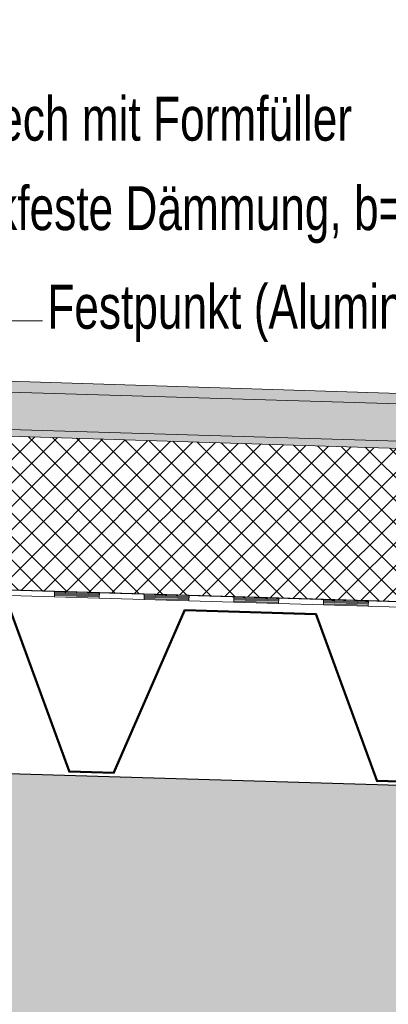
# Model space of a CAD drawing. Header units: metres. Extents: x 1316.5 to 1415.3, y -94.1 to -52.
# Tile 18 of 256: x 1318.623 to 1318.958, y -55.711 to -54.814. Entities that reach past the tile are written whole.
import ezdxf

# ---------------------------------------------------------------- set-up
doc = ezdxf.new("R2010")
doc.units = ezdxf.units.M
doc.linetypes.add('AUSGEZOGEN', pattern=[0])
for name, color, linetype, lineweight in [('XR$7$Allgemein', 4, 'AUSGEZOGEN', 13), ('XR$7$Dach', 3, 'AUSGEZOGEN', 18), ('XR$7$Design', 4, 'AUSGEZOGEN', 13), ('XR$7$KALZIP', 7, 'AUSGEZOGEN', 13), ('XR$7$Möblierung', 4, 'AUSGEZOGEN', 13), ('XR$7$Text 1_100', 3, 'AUSGEZOGEN', 18)]:
    doc.layers.add(name, color=color, linetype=linetype, lineweight=lineweight)
doc.styles.add('ARIAL', font='arial.ttf')

# ---------------------------------------------------------------- blocks, each defined once
blk = doc.blocks.new('MUSTERELEMENT_57')
at = {"layer": 'XR$7$Design', "color": 4, "linetype": 'AUSGEZOGEN', "lineweight": 13, "transparency": 33554687}
for p, q in [((1318.69556, -55.33569), (1318.61398, -55.33324)), ((1318.65477, -55.33447), (1318.65462, -55.33946)), ((1318.69547, -55.33869), (1318.65468, -55.33746)), ((1318.6955, -55.33769), (1318.65471, -55.33647)), ((1318.69553, -55.33669), (1318.65474, -55.33547)), ((1318.69556, -55.33569), (1318.69541, -55.34069)), ((1318.69556, -55.33569), (1318.69541, -55.34069)), ((1318.77714, -55.33814), (1318.69556, -55.33569)), ((1318.73635, -55.33691), (1318.7362, -55.34191)), ((1318.69541, -55.34069), (1318.61383, -55.33824)), ((1318.69544, -55.33969), (1318.65465, -55.33846)), ((1318.77699, -55.34313), (1318.69541, -55.34069)), ((1318.77702, -55.34214), (1318.73623, -55.34091)), ((1318.77705, -55.34114), (1318.73626, -55.33991)), ((1318.77708, -55.34014), (1318.73629, -55.33891)), ((1318.77711, -55.33914), (1318.73632, -55.33791)), ((1318.77714, -55.33814), (1318.77699, -55.34313)), ((1318.77714, -55.33814), (1318.77699, -55.34313)), ((1318.85857, -55.34558), (1318.77699, -55.34313)), ((1318.85872, -55.34058), (1318.77714, -55.33814)), ((1318.81793, -55.33936), (1318.81778, -55.34436)), ((1318.8586, -55.34458), (1318.81781, -55.34336)), ((1318.85863, -55.34358), (1318.81784, -55.34236)), ((1318.85866, -55.34258), (1318.81787, -55.34136)), ((1318.85869, -55.34158), (1318.8179, -55.34036)), ((1318.85872, -55.34058), (1318.85857, -55.34558)), ((1318.85872, -55.34058), (1318.85857, -55.34558)), ((1318.94015, -55.34803), (1318.85857, -55.34558)), ((1318.9403, -55.34303), (1318.85872, -55.34058)), ((1318.89951, -55.34181), (1318.89936, -55.34681)), ((1318.94018, -55.34703), (1318.89939, -55.34581)), ((1318.94021, -55.34603), (1318.89942, -55.34481)), ((1318.94024, -55.34503), (1318.89945, -55.34381)), ((1318.94027, -55.34403), (1318.89948, -55.34281)), ((1318.9403, -55.34303), (1318.94015, -55.34803)), ((1318.9403, -55.34303), (1318.94015, -55.34803)), ((1319.02187, -55.34548), (1318.9403, -55.34303)), ((1319.02172, -55.35048), (1318.94015, -55.34803))]:
    blk.add_line(p, q, dxfattribs=at)

msp = doc.modelspace()

# ---------------------------------------------------------------- hatches: boundary and pattern name
at = {"layer": 'XR$7$Allgemein', "linetype": 'AUSGEZOGEN', "lineweight": 13, "transparency": 33554687}
h = msp.add_hatch(dxfattribs=at)
h.set_pattern_fill('SCHRAFFUR_6', color=4, scale=0.01, style=0, pattern_type=2)
h.set_pattern_definition([(45, (0, 0), (-0.01060660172, 0.01060660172), []), (135, (0, 0), (-0.01060660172, -0.01060660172), [])])
h.paths.add_polyline_path([(1318.41482, -55.32742), (1319.67434, -55.36521), (1319.67434, -55.22701), (1318.41482, -55.18685)], flags=0)
at = {"layer": 'XR$7$Möblierung', "linetype": 'AUSGEZOGEN', "lineweight": 13, "transparency": 33554687}
msp.add_hatch(color=254, dxfattribs=at).paths.add_polyline_path([(1318.12139, -55.12749), (1318.12097, -55.14358), (1318.12097, -55.14414), (1318.1226, -55.14771), (1318.15409, -55.17586), (1318.15637, -55.17741), (1318.15816, -55.17828), (1318.16031, -55.1787), (1318.16192, -55.17879), (1319.67434, -55.22701), (1319.67434, -55.17699)])
at = {"layer": 'XR$7$Möblierung', "linetype": 'AUSGEZOGEN', "lineweight": 13, "true_color": 0xb9a483, "transparency": 33554687}
msp.add_hatch(color=33, dxfattribs=at).paths.add_polyline_path([(1318.3417, -55.53231), (1318.5917, -55.53231), (1318.5917, -56.70231), (1319.67434, -56.70231), (1319.67434, -55.53228), (1318.3417, -55.49231)])

# ---------------------------------------------------------------- linework, layer by layer
at = {"layer": 'XR$7$Dach', "color": 7, "linetype": 'AUSGEZOGEN', "lineweight": 25, "transparency": 33554687}
msp.add_line((1318.3417, -55.49231), (1319.67434, -55.53228), dxfattribs=at)
for points in [[(1318.1954, -55.37464), (1318.21318, -55.33387), (1318.33312, -55.33755), (1318.38849, -55.48932), (1318.42847, -55.49055), (1318.49304, -55.34246), (1318.61299, -55.34614), (1318.66836, -55.49791), (1318.70834, -55.49914), (1318.77291, -55.35105), (1318.89286, -55.35473), (1318.94823, -55.50649), (1318.98821, -55.50772), (1319.05278, -55.35963), (1319.17272, -55.36331), (1319.2281, -55.51508), (1319.26808, -55.51631), (1319.33265, -55.36822), (1319.45259, -55.3719), (1319.50796, -55.52367), (1319.54795, -55.52489), (1319.61252, -55.3768), (1319.67434, -55.3787)], [(1318.19621, -55.37499), (1318.21374, -55.33477), (1318.3325, -55.33842), (1318.38787, -55.49018), (1318.42904, -55.49145), (1318.49361, -55.34336), (1318.61237, -55.347), (1318.66774, -55.49877), (1318.70891, -55.50003), (1318.77348, -55.35194), (1318.89223, -55.35559), (1318.94761, -55.50736), (1318.98878, -55.50862), (1319.05335, -55.36053), (1319.1721, -55.36417), (1319.22747, -55.51594), (1319.26865, -55.5172), (1319.33322, -55.36912), (1319.45197, -55.37276), (1319.50734, -55.52453), (1319.54851, -55.52579), (1319.61309, -55.3777), (1319.67434, -55.37958)]]:
    msp.add_lwpolyline(points, dxfattribs=at)
at = {"layer": 'XR$7$Design', "color": 4, "linetype": 'AUSGEZOGEN', "lineweight": 13, "transparency": 33554687}
msp.add_line((1318.64389, -55.08814), (1318.59396, -55.08814), dxfattribs=at)
at = {"layer": 'XR$7$Design', "color": 4, "lineweight": 13, "transparency": 33554687}
msp.add_line((1319.67434, -55.36521), (1318.20595, -55.32116), dxfattribs=at)
at = {"layer": 'XR$7$KALZIP', "transparency": 33554687}
for p, q in [((1319.67434, -55.17699), (1318.27663, -55.13242)), ((1319.67434, -55.18505), (1318.27604, -55.14311)), ((1319.67434, -55.22701), (1318.16192, -55.17879)), ((1319.67434, -55.21914), (1318.27487, -55.17716))]:
    msp.add_line(p, q, dxfattribs=at)

# ---------------------------------------------------------------- block references
at = {"layer": 'XR$7$Design', "color": 4, "linetype": 'AUSGEZOGEN', "lineweight": 13, "transparency": 33554687}
msp.add_blockref('MUSTERELEMENT_57', (0, 0), dxfattribs=at)

# ---------------------------------------------------------------- texts
at = {"layer": 'XR$7$Text 1_100', "color": 3, "linetype": 'AUSGEZOGEN', "lineweight": 18, "transparency": 33554687, "char_height": 0.04, "attachment_point": 7, "style": 'ARIAL'}
for s, insert, width in [('\\W0.72;Schließblech mit Formfüller', (1318.43805, -54.9248), 0.5000642), ('\\W0.72;druckfeste Dämmung, b=20cm', (1318.52247, -55.01772), 0.5610074), ('\\W0.72;Festpunkt (Aluminium) mit Thermokappe', (1318.64814, -55.10748), 0.7381567)]:
    msp.add_mtext(s, dxfattribs=dict(at, insert=insert, width=width))

doc.saveas('drawing.dxf')
